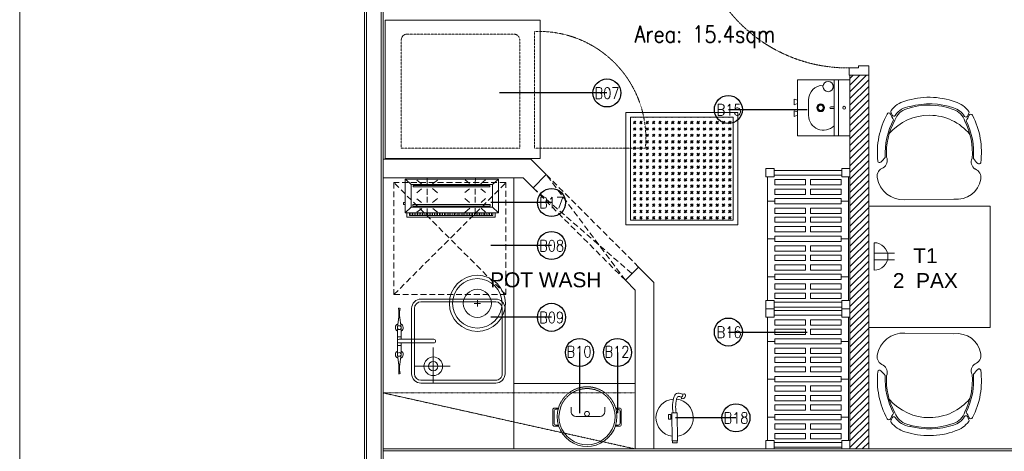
# Model space of a CAD drawing. Header units: millimetres. Extents: x 325 to 175091, y -14729 to 20560.
# Tile 5 of 25: x 85402 to 90675, y 5953 to 8263. Entities that reach past the tile are written whole.
import ezdxf

# ---------------------------------------------------------------- set-up
doc = ezdxf.new("R2010")
doc.units = ezdxf.units.MM
doc.header["$LTSCALE"] = 2.5
for name, pattern in [('( Hidden )', [0.375, 0.25, -0.125]), ('DASHDOT2', [0.5, 0.25, -0.125, 0, -0.125]), ('HIDDEN', [0.375, 0.25, -0.125]), ('HIDDEN2', [4.7625, 3.175, -1.5875]), ('HIDDEN2 IDS', [1.666875, 1.11125, -0.555625]), ('HIDDENX2', [19.05, 12.7, -6.35])]:
    doc.linetypes.add(name, pattern=pattern)
doc.layers.get('0').update_dxf_attribs({"color": 8, "lineweight": 5})
for name, color, linetype, lineweight in [('Dimension', 8, 'Continuous', 5), ('ELEC', 8, 'Continuous', 5), ('Electrical', 8, 'Continuous', 5), ('ELEVATION 1', 8, 'Continuous', 5), ('ELEVATION 3', 8, 'Continuous', 5), ('FURNITURES', 8, 'Continuous', 5), ('HATCH LIGHT', 8, 'Continuous', 5), ('HATCH MEDIUM', 8, 'Continuous', 5), ('K Equipment', 8, 'Continuous', 5), ('K Equipment UC', 8, 'Continuous', 5), ('ROOM TEXT', 8, 'Continuous', 5), ('TEXT', 8, 'Continuous', 5), ('WALL', 8, 'Continuous', 5)]:
    doc.layers.add(name, color=color, linetype=linetype, lineweight=lineweight)
doc.styles.add('MTEXT', font='romans.shx', dxfattribs={"width": 0.85})
doc.styles.add('RG_3F_TITLE BLOCK_A1$0$A1 TBLOCK LBV$0$Style-arial', font='arial.ttf')
doc.dimstyles.new('AJKD_30', dxfattribs={"dimscale": 30, "dimtxt": 2, "dimasz": 1, "dimexe": 0.8, "dimexo": 0.8, "dimgap": 0.5, "dimtad": 1, "dimdec": 0, "dimzin": 0, "dimdsep": 46, "dimtxsty": 'Standard', "dimblk": 'ARCHTICK', "dimcen": 0.125, "dimclrd": 251, "dimclre": 251, "dimclrt": 42, "dimadec": 0, "dimazin": 0, "dimtfac": 1, "dimtdec": 0, "dimtix": 1, "dimtmove": 0, "dimatfit": 3, "dimfxl": 1, "dimtolj": 1, "dimtzin": 0, "dimarcsym": 1})

# ---------------------------------------------------------------- blocks, each defined once
blk = doc.blocks.new('*U82')
for points in [[(0, 0), (6936.3, 0), (6936.3, -10), (0, -10)], [(0, -100), (6936.3, -100), (6936.3, -90), (0, -90)]]:
    blk.add_lwpolyline(points, close=True)
blk = doc.blocks.new('*U81')
blk.add_lwpolyline([(0, 0), (5962.2, 0), (5962.2, -10), (0, -10)], close=True)
blk = doc.blocks.new('awreg')
at = {"layer": 'K Equipment'}
for p, q in [((60713.5, 14498.1, -7.4), (60700.7, 14499.7, -7.4)), ((60804.5, 14506.4, -7.4), (60745.1, 14498.1, -7.4)), ((60804.5, 14506.4, -7.4), (60948, 14506.4, -7.4)), ((60853.3, 14486.4, -7.4), (60853.3, 14506.4, -7.4)), ((60899.2, 14486.4, -7.4), (60899.2, 14506.4, -7.4)), ((60948, 14506.4, -7.4), (61007.4, 14498.1, -7.4)), ((61039, 14498.1, -7.4), (61051.8, 14499.8, -7.4)), ((60720.2, 14494.7, -7.4), (60701.9, 14492.1, -7.4)), ((60713.5, 14498.1, -7.4), (60745.1, 14498.1, -7.4)), ((60720.2, 14494.7, -7.4), (60740.3, 14494.7, -7.4)), ((60804.5, 14486.4, -7.4), (60740.3, 14494.7, -7.4)), ((60804.5, 14486.4, -7.4), (60866.2, 14486.4, -7.4)), ((60866.2, 14496.4, -7.4), (60866.2, 14311.9, -7.4)), ((60886.2, 14496.4, -7.4), (60886.2, 14311.9, -7.4)), ((60886.3, 14486.4, -7.4), (60948, 14486.4, -7.4)), ((60948, 14486.4, -7.4), (61012.2, 14494.7, -7.4)), ((61039, 14498.1, -7.4), (61007.4, 14498.1, -7.4)), ((61032.2, 14494.7, -7.4), (61012.2, 14494.7, -7.4)), ((61032.2, 14494.7, -7.4), (61050.6, 14492.1, -7.4)), ((60701.2, 14430.2, -7.4), (61051.2, 14430.2, -7.4)), ((60701.2, 14415.2, -7.4), (61051.2, 14415.2, -7.4)), ((60741.2, 14224.4, -7.4), (60741.2, 14414.4, -7.4)), ((60651.2, 14380.2, -7.4), (60651.2, 13980.2, -7.4)), ((60666.2, 14380.2, -7.4), (60666.2, 13980.2, -7.4)), ((61086.2, 14380.2, -7.4), (61086.2, 13980.2, -7.4)), ((61101.2, 14380.2, -7.4), (61101.2, 13980.2, -7.4)), ((60651.2, 14314.4, -7.4), (60841.2, 14314.4, -7.4)), ((60701.2, 13945.2, -7.4), (61051.2, 13945.2, -7.4)), ((60701.2, 13930.2, -7.4), (61051.2, 13930.2, -7.4))]:
    blk.add_line(p, q, dxfattribs=at)
for centre, radius in [((60804.5, 14496.4, -7.4), 10), ((60948, 14496.4, -7.4), 10), ((60948, 14496.4, -7.4), 10), ((60741.2, 14314.4, -7.4), 50), ((60741.2, 14314.4, -7.4), 25)]:
    blk.add_circle(centre, radius, dxfattribs=at)
for centre, radius, start, end in [((60707.6, 14496.9, -7.4), 7.49, 157.3857, 219.5836), ((60804.5, 14496.4, -7.4), 20.9, 28.5539, 159.6794), ((60876.2, 14496.4, -7.4), 10, 0.0044, 180.0034), ((60948, 14496.4, -7.4), 20.9, 20.3274, 151.4528), ((61044.8, 14496.9, -7.4), 7.49, 320.4232, 22.6211), ((60804.5, 14496.4, -7.4), 20.9, 200.9658, 331.4528), ((60948, 14496.4, -7.4), 20.9, 208.5539, 339.0409), ((60701.2, 14380.2, -7.4), 50, 90.004, 180.004), ((60701.2, 14380.2, -7.4), 35, 90.004, 180.004), ((61051.2, 14380.2, -7.4), 50, 0.004, 90.004), ((61051.2, 14380.2, -7.4), 35, 0.004, 90.004), ((60876.2, 14311.9, -7.4), 10, 180.0034, 0.0034), ((60701.2, 13980.2, -7.4), 50, 180.004, 270.004), ((60701.2, 13980.2, -7.4), 35, 180.004, 270.004), ((61051.2, 13980.2, -7.4), 50, 270.004, 0.004), ((61051.2, 13980.2, -7.4), 35, 270.004, 0.004)]:
    blk.add_arc(centre, radius, start, end, dxfattribs=at)
blk = doc.blocks.new('A$C69A16929')
for p, q in [((-1.1, 450), (43.4, 450)), ((-1.1, 405.6), (-1.1, 450)), ((43.4, 450), (43.4, 405.6)), ((704.5, 441.3), (43.4, 441.3)), ((173.2, 402), (173.2, 441.3)), ((374.9, 402), (374.9, 441.3)), ((578.5, 402), (578.5, 441.3)), ((704.5, 450), (748.9, 450)), ((704.5, 405.6), (704.5, 450)), ((748.9, 450), (748.9, 405.6)), ((-1.1, 405.6), (43.4, 405.6)), ((8.4, 44.5), (8.4, 405.6)), ((33.8, 44.5), (33.8, 405.6)), ((85.8, 402), (57.4, 402)), ((57.4, 402), (57.4, 237.7)), ((85.8, 237.7), (85.8, 402)), ((136.6, 402), (108.2, 402)), ((108.2, 402), (108.2, 237.7)), ((136.6, 237.7), (136.6, 402)), ((159, 402), (159, 48)), ((159, 402), (187.3, 402)), ((187.3, 402), (187.3, 48)), ((209.8, 402), (238.2, 402)), ((209.8, 402), (209.8, 237.7)), ((238.2, 237.7), (238.2, 402)), ((286.2, 402), (257.8, 402)), ((257.8, 237.7), (257.8, 402)), ((286.2, 402), (286.2, 237.7)), ((308.6, 402), (337, 402)), ((308.6, 237.7), (308.6, 402)), ((337, 402), (337, 237.7)), ((360.7, 402), (360.7, 48)), ((360.7, 402), (389, 402)), ((389, 402), (389, 48)), ((411.9, 402), (440.3, 402)), ((411.9, 237.7), (411.9, 402)), ((440.3, 402), (440.3, 237.7)), ((462.7, 402), (491.1, 402)), ((462.7, 237.7), (462.7, 402)), ((491.1, 402), (491.1, 237.7)), ((513.5, 237.7), (513.5, 402)), ((513.5, 402), (541.9, 402)), ((541.9, 402), (541.9, 237.7)), ((564.3, 402), (564.3, 48)), ((564.3, 402), (592.6, 402)), ((592.6, 402), (592.6, 48)), ((615.1, 402), (615.1, 237.7)), ((643.5, 402), (615.1, 402)), ((643.5, 237.7), (643.5, 402)), ((665.9, 402), (665.9, 237.7)), ((694.3, 402), (665.9, 402)), ((694.3, 237.7), (694.3, 402)), ((704.5, 405.6), (748.9, 405.6)), ((714, 44.5), (714, 405.6)), ((739.4, 44.5), (739.4, 405.6)), ((57.4, 237.7), (85.8, 237.7)), ((57.4, 48), (57.4, 212.3)), ((57.4, 212.3), (85.8, 212.3)), ((85.8, 212.3), (85.8, 48)), ((108.2, 237.7), (136.6, 237.7)), ((108.2, 48), (108.2, 212.3)), ((108.2, 212.3), (136.6, 212.3)), ((136.6, 212.3), (136.6, 48)), ((209.8, 237.7), (238.2, 237.7)), ((209.8, 48), (209.8, 212.3)), ((209.8, 212.3), (238.2, 212.3)), ((238.2, 212.3), (238.2, 48)), ((286.2, 237.7), (257.8, 237.7)), ((257.8, 212.3), (257.8, 48)), ((286.2, 212.3), (257.8, 212.3)), ((286.2, 48), (286.2, 212.3)), ((337, 237.7), (308.6, 237.7)), ((308.6, 212.3), (308.6, 48)), ((337, 212.3), (308.6, 212.3)), ((337, 48), (337, 212.3)), ((440.3, 237.7), (411.9, 237.7)), ((411.9, 212.3), (411.9, 48)), ((440.3, 212.3), (411.9, 212.3)), ((440.3, 48), (440.3, 212.3)), ((491.1, 237.7), (462.7, 237.7)), ((462.7, 212.3), (462.7, 48)), ((491.1, 212.3), (462.7, 212.3)), ((491.1, 48), (491.1, 212.3)), ((541.9, 237.7), (513.5, 237.7)), ((513.5, 212.3), (513.5, 48)), ((541.9, 212.3), (513.5, 212.3)), ((541.9, 48), (541.9, 212.3)), ((615.1, 237.7), (643.5, 237.7)), ((615.1, 212.3), (643.5, 212.3)), ((615.1, 48), (615.1, 212.3)), ((643.5, 212.3), (643.5, 48)), ((665.9, 237.7), (694.3, 237.7)), ((665.9, 212.3), (694.3, 212.3)), ((665.9, 48), (665.9, 212.3)), ((694.3, 212.3), (694.3, 48)), ((-1.1, 44.5), (-1.1, 0)), ((-1.1, 44.5), (43.4, 44.5)), ((-1.1, 0), (43.4, 0)), ((43.4, 0), (43.4, 44.5)), ((704.5, 8.7), (43.4, 8.7)), ((85.8, 48), (57.4, 48)), ((136.6, 48), (108.2, 48)), ((159, 48), (187.3, 48)), ((173.2, 48), (173.2, 8.7)), ((209.8, 48), (238.2, 48)), ((286.2, 48), (257.8, 48)), ((308.6, 48), (337, 48)), ((360.7, 48), (389, 48)), ((374.9, 48), (374.9, 8.7)), ((411.9, 48), (440.3, 48)), ((462.7, 48), (491.1, 48)), ((513.5, 48), (541.9, 48)), ((564.3, 48), (592.6, 48)), ((578.5, 48), (578.5, 8.7)), ((643.5, 48), (615.1, 48)), ((694.3, 48), (665.9, 48)), ((704.5, 44.5), (704.5, 0)), ((704.5, 44.5), (748.9, 44.5)), ((704.5, 0), (748.9, 0)), ((748.9, 0), (748.9, 44.5))]:
    blk.add_line(p, q)
blk = doc.blocks.new('04P-CH~1')
at = {"layer": 'FURNITURES'}
blk.add_line((-0.6031, 0.6002), (-0.3259, 0.597), dxfattribs=at)
for centre, radius, start, end in [((-0.6123, 0.4516), 0.1489, 86.4583, 170.8444), ((-0.3081, 0.4618), 0.1363, 9.1324, 97.5079), ((-0.7092, 0.4672), 0.0508, 170.8444, 251.0023), ((-0.2234, 0.474), 0.0508, 290.5941, 10.752), ((-0.7462, 0.3807), 0.01, 46.5664, 168.9611), ((-0.7491, 0.3792), 0.0464, 334.7034, 59.6721), ((-0.181, 0.3871), 0.0464, 121.9243, 206.893), ((-0.6261, 0.3299), 0.456, 332.972, 7.6668), ((-0.0151, 0.2198), 0.2488, 135.03, 143.5831), ((-0.184, 0.3885), 0.01, 12.6352, 135.03), ((-0.3026, 0.3344), 0.456, 173.9296, 208.6243), ((-0.9103, 0.2073), 0.2488, 38.0132, 46.5664), ((-0.3125, 0.3391), 0.4025, 176.9457, 208.3688), ((-0.3123, 0.339), 0.3954, 177.0537, 208.5232), ((-0.6165, 0.3348), 0.3954, 333.0732, 4.5427), ((-0.6164, 0.3348), 0.4025, 333.2275, 4.6507), ((-0.465, 0.421), 0.2985, 220.6848, 320.3883), ((-0.6935, 0.1195), 0.01, 200.826, 338.5326), ((-0.5509, 0.0634), 0.1433, 143.887, 158.5326), ((-0.5509, 0.0634), 0.1371, 154.5721, 162.6985), ((-0.6657, 0.118), 0.01, 32.6756, 154.5721), ((-0.5651, 0.1825), 0.1, 198.8658, 254.7715), ((-0.5651, 0.1825), 0.1095, 212.6756, 265.1902), ((-0.3595, 0.1854), 0.1, 286.8249, 342.7306), ((-0.3595, 0.1854), 0.1095, 286.8249, 328.9208), ((-0.2571, 0.1237), 0.01, 27.0243, 148.9208), ((-0.3704, 0.0659), 0.1433, 23.0638, 37.7094), ((-0.3704, 0.0659), 0.1371, 18.8979, 27.0243), ((-0.2294, 0.126), 0.01, 203.0638, 340.7704), ((-0.6722, 0.1012), 0.01, 162.6985, 217.1873), ((-0.5651, 0.1825), 0.1445, 217.1873, 254.7715), ((-0.4661, 0.4573), 0.3918, 251.3562, 290.2402), ((-0.5751, 0.0635), 0.01, 75.1708, 85.1902), ((-0.4624, 0.4792), 0.4208, 254.8305, 288.6631), ((-0.3595, 0.1854), 0.1445, 286.8249, 324.409), ((-0.2501, 0.1071), 0.01, 324.409, 18.8979), ((-0.4661, 0.456), 0.435, 251.649, 289.9474)]:
    blk.add_arc(centre, radius, start, end, dxfattribs=at)
blk = doc.blocks.new('A$C7a6a0475')
for p, q in [((325.4, 415.9), (289.6, 415.9)), ((249.6, 175.9), (249.6, 375.9)), ((325.4, 135.9), (289.6, 135.9))]:
    blk.add_line(p, q)
at = {"elevation": 0}
for points in [[(167.8, 518), (167.8, 552.3, -0.414214), (182.8, 567.3), (303.7, 567.3, -0.414214), (318.7, 552.3), (318.7, 520.7)], [(177.8, 521.1), (177.8, 542.3, -0.414214), (192.8, 557.3), (293.7, 557.3, -0.414214), (308.7, 542.3), (308.7, 523.5)], [(167.8, 49.3), (167.8, 15, 0.414214), (182.8, 0), (303.7, 0, 0.414214), (318.7, 15), (318.7, 46.6)], [(177.8, 46.2), (177.8, 25, 0.414214), (192.8, 10), (293.7, 10, 0.414214), (308.7, 25), (308.7, 43.8)]]:
    blk.add_lwpolyline(points, format="xyb", dxfattribs=at)
blk.add_circle((271.1, 283.7), 20)
for centre, radius, start, end in [((247.5, 283.7), 247.5, 71.65854, 288.34146), ((247.5, 283.7), 232.5, 71.65854, 288.34146), ((289.6, 375.9), 40, 90, 180), ((289.6, 175.9), 40, 180, 270)]:
    blk.add_arc(centre, radius, start, end)
at = {"linetype": 'HIDDEN2', "ltscale": 0.1}
for radius in [232.5, 247.5]:
    blk.add_arc((247.5, 283.7), radius, 288.34146, 71.65854, dxfattribs=at)
blk = doc.blocks.new('A$Cfa424fa2')
at = {"layer": 'K Equipment', "linetype": 'HIDDEN'}
for p, q in [((55.8, 800.3), (55.8, 1394.3)), ((679.9, 800.3), (55.8, 800.3)), ((635.6, 721.1), (56.3, 721.1)), ((56.3, 721.1), (56.3, 87.1)), ((665.6, 117.1), (665.6, 691.1)), ((635.6, 87.1), (56.3, 87.1))]:
    blk.add_line(p, q, dxfattribs=at)
at = {"layer": 'K Equipment'}
for p, q in [((0, 0), (0, 830)), ((0, 830), (740, 830)), ((740, 0), (740, 830)), ((740, 0), (0, 0))]:
    blk.add_line(p, q, dxfattribs=at)
at = {"layer": 'K Equipment', "linetype": 'HIDDEN'}
for centre, radius, start, end in [((107.8, 824), 572.7, 357.6316, 95.2013), ((635.6, 691.1), 30, 0, 90)]:
    blk.add_arc(centre, radius, start, end, dxfattribs=at)
at = {"layer": 'K Equipment'}
blk.add_arc((635.6, 117.1), 30, 270, 0, dxfattribs=at)
blk = doc.blocks.new('*U73')
h = blk.add_hatch(color=252)
h.paths.add_polyline_path([(-0.0025, 0.0153, 0.724863), (-0.0025, 0), (-0.0025, -0.036), (-0.0005, -0.036), (-0.0005, -0.0004, 1.209796)])
h.paths.add_polyline_path([(-0.006, 0.0076, -1), (0.006, 0.0076, -1)], flags=16)
blk.add_hatch(color=252).paths.add_polyline_path([(0.0076, 0.0101, -0.06361), (0.008, 0.0081), (0.0436, 0.0081), (0.0436, 0.0101)])
blk.add_lwpolyline([(-0.0025, 0.0153, 0.723917), (-0.0025, 0), (-0.0025, -0.036), (-0.0005, -0.036), (-0.0005, -0.0004, 1.209796), (-0.0025, 0.0153)], format="xyb")
blk.add_lwpolyline([(0.008, 0.0081), (0.0436, 0.0081), (0.0436, 0.0101), (0.0076, 0.0101)])
blk.add_circle((0, 0.0076), 0.00604)
blk = doc.blocks.new('*U90')
at = {"true_color": 0xffffff}
h = blk.add_hatch(color=7, dxfattribs=at)
h.dxf.hatch_style = 1
h.paths.add_polyline_path([(47.5, -8.5), (47.5, -822), (97.5, -822), (97.5, -8.5)])
for points in [[(50, 51), (50, 105), (0, 105), (0, 0), (39, 0), (39, 51), (50, 51)], [(850, 51), (850, 105), (900, 105), (900, 0), (861, 0), (861, 51), (850, 51)]]:
    blk.add_lwpolyline(points)
blk.add_lwpolyline([(47.5, -8.5), (47.5, -822), (97.5, -822), (97.5, -8.5)], close=True)
at = {"color": 8, "linetype": 'HIDDEN2 IDS', "ltscale": 0.5}
blk.add_arc((47.5, -8.5), 813.5, 270.0015, 0.5307, dxfattribs=at)
at = {"xscale": -1000, "yscale": 1000, "zscale": 1000, "rotation": 180}
blk.add_blockref('*U73', (39.5, -0.4), dxfattribs=at)
blk = doc.blocks.new('A$C1A2613D3')
for p, q in [((400.4, 374.7, 0), (0, 374.7, 0)), ((0, 0, 0), (0, 374.7, 0)), ((138, 400.1, 0), (178.6, 400.1, 0)), ((146.6, 374.7, 0), (138, 400.1, 0)), ((169.9, 374.7, 0), (178.6, 400.1, 0)), ((262.5, 400.1, 0), (221.8, 400.1, 0)), ((230.5, 374.7, 0), (221.8, 400.1, 0)), ((253.8, 374.7, 0), (262.5, 400.1, 0)), ((400.4, 374.7, 0), (400.4, 0, 0)), ((145.3, 296.3, 0), (255.2, 296.3, 0)), ((0, 114.3, 0), (400.4, 114.3, 0)), ((400.4, 81, 0), (0, 81, 0)), ((193.9, 138.1, 0), (193.9, 114.3, 0)), ((206.6, 138.1, 0), (206.6, 114.3, 0)), ((341.6, 120.8, 0), (341.6, 114.3, 0)), ((361.9, 120.8, 0), (361.9, 114.3, 0)), ((400.4, 0, 0), (0, 0, 0))]:
    blk.add_line(p, q)
for centre, major_axis, start_param, end_param in [((145.3, 190.6, 0), (0, 105.7), -0.000003, 2.377352), ((255.2, 190.6, 0), (0, 105.7), 4.724874, 6.283193), ((200.2, 209.7, 0), (0, 28), 1.570827, 7.854012), ((200.2, 209.7, 0), (0, 25.4), 1.570763, 7.853948), ((200.2, 209.7, 0), (0, 18.8), 1.570847, 7.854032), ((200.2, 138.1, 0), (0, 6.35), 4.7121, 7.853692), ((351.8, 156.2, 0), (0, 36.8), 1.570763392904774, 7.85394870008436), ((200.2, 41.6, 0), (0, 10.2), 1.570756, 7.853941)]:
    blk.add_ellipse(centre, major_axis=major_axis, ratio=1, start_param=start_param, end_param=end_param)
blk = doc.blocks.new('_ArchTick')
at = {"color": 0, "linetype": 'ByBlock', "const_width": 0.15}
blk.add_lwpolyline([(-0.5, -0.5), (0.5, 0.5)], dxfattribs=at)
blk = doc.blocks.new('fe')
for p, q in [((-120.2, 44.7), (-121.9, 54.2)), ((-105.6, 35.2), (-98.9, 37.2))]:
    blk.add_line(p, q)
for points in [[(-22.1, 14.2), (128.9, 14.2), (128.9, -14.2), (-22.1, -14.2)], [(128.9, 13.2), (138.3, 13.2), (138.3, -13.2), (128.9, -13.2)], [(-12, -20.1), (12, -20.1), (12, -32.1), (-12, -32.1)], [(-8.1, -14.2), (8.1, -14.2), (8.1, -20.1), (-8.1, -20.1)]]:
    blk.add_lwpolyline(points, close=True)
for centre, radius, start, end in [((-119.1, 54.8), 2.9, 111.4978, 190.4916), ((-113.9, 41.5), 17.1, 353.9087, 111.4978), ((4.8, 0), 100, 8.1407, 173.3121), ((-87.8, 23.6), 38.6, 146.9735, 188.4436), ((-101.6, 21.6), 24.7, 188.4436, 251.142), ((-117.3, 33.1), 12, 10.1624, 103.7845), ((-87.8, 23.6), 21.2, 146.9735, 188.4436), ((-101.6, 21.6), 7.24, 188.4436, 251.142), ((-53.4, 152.4), 146.6, 249.8567, 282.3504), ((-99.7, 40), 2.9, 286.9384, 353.9087), ((-54.1, 150), 161.6, 249.9338, 281.4511), ((4.8, 0), 100, 183.6164, 351.8593)]:
    blk.add_arc(centre, radius, start, end)
blk = doc.blocks.new('kjdfhjakld')
for points in [[(212.7, 83.3), (212.7, 106.6), (-261.8, 106.6), (-261.8, 83.3)], [(-261.8, 83.3), (-261.8, 106.6), (212.7, 106.6), (212.7, 83.3)], [(-247.4, 52.9), (-278.2, 80.9), (-278.2, 80.9)], [(-241.7, 83.2), (-241.6, 97.6), (-241.6, 97.6)], [(-231.3, 85.5), (-231.2, 97.5), (-231.2, 97.5)], [(-223.3, 85.4), (-223.2, 97.5), (-223.2, 97.5)], [(-212.8, 85.3), (-212.7, 97.4), (-212.7, 97.4)], [(-186, 58.2), (-210, 79.1), (-210, 79.1)], [(-204.8, 85.3), (-204.7, 97.3), (-204.7, 97.3)], [(-196.8, 85.2), (-196.7, 97.2), (-196.7, 97.2)], [(-186.3, 85.1), (-186.2, 97.1), (-186.2, 97.1)], [(-177.5, 85), (-177.4, 97.1), (-177.4, 97.1)], [(-167.9, 85), (-167.8, 97), (-167.8, 97)], [(-159.1, 84.9), (-159, 96.9), (-159, 96.9)], [(-154.7, 58.1), (-154.6, 89.4), (-154.6, 89.4)], [(-151, 84.8), (-150.9, 96.8), (-150.9, 96.8)], [(-140.6, 84.7), (-140.5, 99.2), (-140.5, 99.2)], [(-132.6, 84.7), (-132.4, 99.1), (-132.4, 99.1)], [(-125.8, 58), (-99.3, 80.4), (-99.3, 80.4)], [(-124.5, 84.6), (-124.4, 99), (-124.4, 99)], [(-114.1, 84.5), (-114, 98.9), (-114, 98.9)], [(-106.1, 84.4), (-106, 98.9), (-106, 98.9)], [(-95.7, 84.3), (-95.5, 98.8), (-95.5, 98.8)], [(-87.6, 84.3), (-87.5, 98.7), (-87.5, 98.7)], [(-79.6, 84.2), (-79.5, 98.7), (-79.5, 98.7)], [(-69.2, 84.1), (-69, 98.6), (-69, 98.6)], [(-61.1, 84), (-61, 98.5), (-61, 98.5)], [(-50.7, 84), (-52.2, 98.4), (-52.2, 98.4)], [(-42.7, 83.9), (-42.6, 98.3), (-42.6, 98.3)], [(-33.9, 83.8), (-33.7, 98.3), (-33.7, 98.3)], [(-23.4, 83.7), (-23.3, 98.2), (-23.3, 98.2)], [(-15.4, 83.7), (-15.3, 98.1), (-15.3, 98.1)], [(-7.4, 83.6), (-7.3, 98), (-7.3, 98)], [(3.1, 83.5), (3.2, 98), (3.2, 98)], [(11.1, 83.4), (11.2, 97.9), (11.2, 97.9)], [(21.5, 83.3), (21.6, 97.8), (21.6, 97.8)], [(29.5, 83.3), (29.7, 97.7), (29.7, 97.7)], [(37.6, 83.2), (37.7, 97.7), (37.7, 97.7)], [(48, 83.1), (48.1, 97.6), (48.1, 97.6)], [(73.2, 59.7), (48.4, 79.9), (48.4, 79.9)], [(56, 83.1), (56.1, 97.5), (56.1, 97.5)], [(64.9, 83), (65, 97.4), (65, 97.4)], [(74.5, 84.5), (74.6, 97.3), (74.6, 97.3)], [(83.3, 84.4), (83.4, 97.3), (83.4, 97.3)], [(93, 84.4), (93.1, 97.2), (93.1, 97.2)], [(101.8, 84.3), (101.9, 97.1), (101.9, 97.1)], [(103.7, 59.6), (103.8, 90.1), (103.8, 90.1)], [(109.8, 84.2), (109.9, 97), (109.9, 97)], [(120.2, 84.1), (120.4, 97), (120.4, 97)], [(128.3, 84.1), (128.4, 96.9), (128.4, 96.9)], [(132.6, 59.5), (159.2, 79.5), (159.2, 79.5)], [(138.7, 84), (136.4, 96.8), (136.4, 96.8)], [(146.7, 83.9), (146.8, 96.7), (146.8, 96.7)], [(154.8, 83.8), (154.9, 96.7), (154.9, 96.7)], [(165.2, 83.7), (165.3, 98.2), (165.3, 98.2)], [(173.2, 83.7), (173.3, 98.1), (173.3, 98.1)], [(182, 83.6), (182.2, 98), (182.2, 98)], [(190.4, 52.9), (221, 83.3), (221, 83.3)], [(191.7, 83.5), (191.8, 98), (191.8, 98)], [(-186.1, 27.7), (-210.3, 5.3), (-210.3, 5.3)], [(-154.8, 27.6), (-154.9, -3.7), (-154.9, -3.7)], [(-124.3, 27.5), (-99.5, 6.5), (-99.5, 6.5)], [(75.5, 28.4), (48.2, 6), (48.2, 6)], [(103.6, 28.3), (103.5, -2.2), (103.5, -2.2)], [(134.9, 28.2), (158.9, 8.1), (158.9, 8.1)], [(220.8, 28), (231.2, 27.9), (231.3, 38.4), (220.8, 38.4)], [(-183.9, -46.2), (-210.4, -26), (-210.4, -26)], [(-155.1, -46.3), (-155, -15.8), (-155, -15.8)], [(-124.6, -46.4), (-99.6, -26.4), (-99.6, -26.4)], [(75.3, -47), (48.1, -24.5), (48.1, -24.5)], [(103.4, -45.5), (103.5, -14.2), (103.5, -14.2)], [(134.7, -45.6), (158.8, -24.8), (158.8, -24.8)], [(-247.4, -69.3), (-278.8, -97.2), (-278.8, -97.2)], [(-184, -73.5), (-210.6, -93.4), (-210.6, -93.4)], [(-155.1, -73.6), (-155.2, -104.1), (-155.2, -104.1)], [(-124.6, -73.7), (-99.8, -93.8), (-99.8, -93.8)], [(75.2, -71.9), (47.9, -92.7), (47.9, -92.7)], [(103.3, -72), (103.2, -103.3), (103.2, -103.3)], [(134.6, -72.1), (158.6, -93), (158.6, -93)], [(190.4, -69.3), (220.4, -97.2), (220.4, -97.2)]]:
    blk.add_lwpolyline(points)
for points in [[(221, 83.3), (-278.8, 83.3), (-278.8, -97.2), (221, -97.2)], [(198.2, 97.9), (-249.8, 97.9), (-249.8, 83.3), (198.2, 83.2)], [(190.4, 52.9), (190.4, -69.3), (-247.4, -69.3), (-247.4, 52.9)], [(-247.4, -69.3), (190.4, -69.3), (190.4, 52.9), (-247.4, 52.9)], [(179.9, 46.6), (-235, 46.6), (-235, 38.3), (179.9, 38.3)], [(-235, 38.3), (179.9, 38.3), (179.9, 46.6), (-235, 46.6)], [(179.6, -56.2), (-233, -56.2), (-233, -64.5), (179.6, -64.5)], [(-233, -64.5), (179.6, -64.5), (179.6, -56.2), (-233, -56.2)]]:
    blk.add_lwpolyline(points, close=True)
blk = doc.blocks.new('*U63')
at = {"ltscale": 10}
for p, q in [((-0.42, 3.3), (-0.42, 0.7)), ((0.42, 3.3), (0.42, 0.7)), ((1.75, 0.7), (-1.75, 0.7))]:
    blk.add_line(p, q, dxfattribs=at)
blk.add_arc((0, 0.7), 1.75, 0, 180, dxfattribs=at)
blk = doc.blocks.new('l1')
at = {"layer": 'HATCH LIGHT', "ltscale": 1.5}
h = blk.add_hatch(dxfattribs=at)
h.set_pattern_fill('GOST_GLASS', color=256, scale=4)
h.paths.add_polyline_path([(132445.4, 33128.8), (131895.4, 33128.8), (131895.4, 32578.8), (132445.4, 32578.8)])
at = {"ltscale": 1.5}
for points in [[(131870.4, 32553.8), (132470.4, 32553.8), (132470.4, 33153.8), (131870.4, 33153.8)], [(131895.4, 32578.8), (132445.4, 32578.8), (132445.4, 33128.8), (131895.4, 33128.8)]]:
    blk.add_lwpolyline(points, close=True, dxfattribs=at)
blk = doc.blocks.new('li2')
for p, q in [((145760.6, 6761.6), (145760.6, 6727.9)), ((145743.7, 6744.8), (145777.4, 6744.8))]:
    blk.add_line(p, q)
for radius in [150, 132.3, 75.1]:
    blk.add_circle((145760.6, 6744.8), radius)
blk = doc.blocks.new('FDSFGW')
at = {"layer": 'ELEC'}
for name, p in [('l1', (9558.2, -22377.6)), ('l1', (9558.2, -24777.9)), ('li2', (-5127.4, 610.1))]:
    blk.add_blockref(name, p, dxfattribs=at)

msp = doc.modelspace()

# ---------------------------------------------------------------- hatches: boundary and pattern name
at = {"layer": 'HATCH LIGHT'}
h = msp.add_hatch(dxfattribs=at)
h.set_pattern_fill('ANSI31', color=256, scale=8)
h.paths.add_polyline_path([(89948.4, 7965.7), (89848.4, 7965.7), (89848.4, 5965.7), (89948.4, 5965.7)])

# ---------------------------------------------------------------- linework, layer by layer
msp.add_lwpolyline([(85402.1, 20560), (95414, 20560), (95414, 3025.3), (85402.1, 3025.3)], close=True)
at = {"layer": 'ELEVATION 1', "linetype": '( Hidden )', "ltscale": 4}
msp.add_spline([(90934.5, 16124.2), (90477, 15643.2), (90479.3, 15346.9), (90812, 14833.8), (90909.9, 12969.1), (90718.6, 10979), (90964.4, 6449.2), (91143.9, 8091.7), (91180.6, 11321.8), (91273.7, 12768.9), (91935.5, 13732.9), (92411.7, 14039.8), (92824.3, 14422.8)], degree=3, dxfattribs=at)
at = {"layer": 'FURNITURES'}
for p, q in [((88048.4, 5965.7), (88048.4, 7415.7)), ((88048.4, 6315.7), (88698.4, 6315.7))]:
    msp.add_line(p, q, dxfattribs=at)
msp.add_lwpolyline([(90598.4, 6615.7), (90598.4, 7265.7), (89948.4, 7265.7), (89948.4, 6615.7)], close=True, dxfattribs=at)
at = {"layer": 'HATCH LIGHT', "linetype": 'HIDDENX2'}
for p, q in [((88005.5, 6791.5), (87405.5, 7391.5)), ((87405.5, 6791.5), (88005.5, 7389.1)), ((88716.6, 6938.9), (88221.7, 7433.9)), ((88645.9, 6868.2), (88221.7, 7433.9)), ((88645.9, 6868.2), (88150.9, 7363.2)), ((88150.9, 7363.2), (88681.3, 6903.5))]:
    msp.add_line(p, q, dxfattribs=at)
msp.add_lwpolyline([(87405.5, 6791.5), (88005.5, 6791.5), (88005.5, 7391.5), (87405.5, 7391.5)], close=True, dxfattribs=at)
at = {"layer": 'K Equipment', "color": 252, "linetype": 'DASHDOT2', "lineweight": 5, "ltscale": 2, "true_color": 0x939598}
msp.add_line((88698.4, 5965.7), (87348.4, 6265.7), dxfattribs=at)
msp.add_lwpolyline([(88698.4, 6265.7), (87348.4, 6265.7), (87348.4, 5965.7), (88698.4, 5965.7)], close=True, dxfattribs=at)
at = {"layer": 'WALL'}
for p, q in [((89948.4, 7965.7), (89848.4, 7965.7)), ((89848.4, 7965.7), (89848.4, 5965.7)), ((89948.4, 7965.7), (89948.4, 5965.7)), ((87348.4, 7515.7), (88139.8, 7515.7)), ((88221.7, 7433.9), (88139.8, 7515.7)), ((87348.4, 7415.7), (88098.4, 7415.7)), ((88150.9, 7363.2), (88098.4, 7415.7)), ((88150.9, 7363.2), (88221.7, 7433.9)), ((88645.9, 6868.2), (88716.6, 6938.9)), ((88798.4, 6857.1), (88716.6, 6938.9)), ((88698.4, 6815.7), (88645.9, 6868.2)), ((88798.4, 5965.7), (88798.4, 6857.1)), ((88698.4, 5965.7), (88698.4, 6815.7))]:
    msp.add_line(p, q, dxfattribs=at)

# ---------------------------------------------------------------- block references
at = {"layer": 'Dimension'}
msp.add_blockref('FDSFGW', (-52780.3, -610.1), dxfattribs=at)
at = {"layer": 'Electrical', "xscale": -42.1502007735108, "yscale": 42.1502007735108, "zscale": 42.1502007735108, "rotation": 270}
msp.add_blockref('*U63', (89948.4, 6995.7), dxfattribs=at)
at = {"layer": 'ELEVATION 3', "rotation": 270.4202872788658}
msp.add_blockref('fe', (88909.3, 6137.5), dxfattribs=at)
at = {"layer": 'FURNITURES', "extrusion": (7.56791e-06, -3.54277e-10, 1), "xscale": 0.7492039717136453, "yscale": 0.7492039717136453, "zscale": 0.7492039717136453, "rotation": 90.00000000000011}
msp.add_blockref('A$C1A2613D3', (89848.4, 7641.5, 0.7), dxfattribs=at)
at = {"layer": 'FURNITURES', "xscale": -946.5666576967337, "yscale": 946.5666576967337, "zscale": 946.5666576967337, "rotation": 180}
msp.add_blockref('04P-CH~1', (90713.1, 7867.4), dxfattribs=at)
at = {"layer": 'FURNITURES', "rotation": 89.99999999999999}
msp.add_blockref('awreg', (101931.3, -54333.2), dxfattribs=at)
at = {"layer": 'FURNITURES', "xscale": 946.5666576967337, "yscale": 946.5666576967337, "zscale": 946.5666576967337}
msp.add_blockref('04P-CH~1', (90713.1, 6017.2), dxfattribs=at)
at = {"layer": 'HATCH LIGHT', "linetype": 'HIDDENX2', "xscale": 0.99679135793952, "yscale": 0.99679135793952, "zscale": 0.99679135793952, "rotation": 180}
msp.add_blockref('kjdfhjakld', (87687.4, 7311.9), dxfattribs=at)
at = {"layer": 'HATCH MEDIUM', "extrusion": (0, 0, -1), "xscale": -1, "zscale": -1, "rotation": 89.99970790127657}
msp.add_blockref('*U90', (-89843.4, 8865.7), dxfattribs=at)
at = {"layer": 'K Equipment', "xscale": -1, "rotation": 270}
msp.add_blockref('A$Cfa424fa2', (87358.5, 7519.5), dxfattribs=at)
at = {"layer": 'K Equipment', "rotation": 270}
for p in [(89398.4, 7464.6), (89398.4, 6714.6)]:
    msp.add_blockref('A$C69A16929', p, dxfattribs=at)
at = {"layer": 'K Equipment UC', "xscale": 0.6459602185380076, "yscale": 0.6459602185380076, "zscale": 0.6459602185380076, "rotation": 89.99999999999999}
msp.add_blockref('A$C7a6a0475', (88623.5, 5978.7, -0.6), dxfattribs=at)
at = {"layer": 'WALL', "xscale": -1, "rotation": 90}
msp.add_blockref('*U82', (87248.4, 10765.7), dxfattribs=at)
at = {"layer": 'WALL'}
msp.add_blockref('*U81', (87348.4, 5965.7), dxfattribs=at)

# ---------------------------------------------------------------- texts
at = {"layer": 'ROOM TEXT', "style": 'MTEXT'}
for s, width, insert, char_height, attachment_point in [('\\A1;\\pxqc;Area: 15.4sqm', 1162.931, (88490.1, 8110.3, 0.2), 90, 7), ('\\A1;\\pxqc;B07', 170.917, (88462.2, 7839.4, 0.2), 60, 7), ('\\A1;\\pxqc;B15', 170.917, (89286.6, 7750.6, 0.2), 60, 9), ('\\A1;\\pxqc;B17', 170.917, (88165, 7253.3, 0.2), 60, 7), ('\\A1;\\pxqc;B08', 170.917, (88165, 7023, 0.2), 60, 7), ('\\A1;\\pxqc;B09', 170.917, (88165, 6638.9, 0.2), 60, 7), ('\\A1;\\pxqc;B16', 170.917, (89286.6, 6560.1, 0.2), 60, 9), ('\\A1;\\pxqc;B10', 170.917, (88312.2, 6455.9, 0.2), 60, 7), ('\\A1;\\pxqc;B12', 170.917, (88515.2, 6455.9, 0.2), 60, 7), ('\\A1;\\pxqc;B18', 170.917, (89152.8, 6101.2, 0.2), 60, 7)]:
    msp.add_mtext_dynamic_manual_height_columns(s, width=width, gutter_width=1.8, heights=[0], dxfattribs=dict(at, insert=insert, char_height=char_height, attachment_point=attachment_point))
at = {"layer": 'TEXT', "char_height": 80, "attachment_point": 1, "style": 'RG_3F_TITLE BLOCK_A1$0$A1 TBLOCK LBV$0$Style-arial'}
for s, insert, width in [('\\pxqc;T{\\fArial|b0|i0|c178|p39;1\\P}2{\\fArial|b0|i0|c178|p39; } PAX', (90000.3, 7040), 503.309), ('\\pxqc;POT WASH', (87582.3, 6910.7), 1274.194)]:
    msp.add_mtext(s, dxfattribs=dict(at, insert=insert, width=width))

# ---------------------------------------------------------------- leaders
at = {"layer": 'FURNITURES'}
for points in [[(88546.8, 7870.6), (87971.8, 7870.6)], [(89197.1, 7781.7), (89618.4, 7781.7)], [(88250, 7284.4), (87925.5, 7284.4)], [(88250, 7054.2), (87925.5, 7054.2)], [(88250, 6670), (87925.5, 6670)], [(89197.1, 6591.3), (89618.4, 6591.3)], [(88400.1, 6481.9), (88400.1, 6157.4)], [(88603.1, 6481.9), (88603.1, 6157.4)], [(89237.8, 6132.3), (88913.3, 6132.3)]]:
    msp.add_leader(points, dimstyle='AJKD_30', override={"dimasz": 5, "dimgap": 0.5, "dimtad": 0, "dimldrblk": 'DotBlank', "dimfxl": 0.18, "dimfxlon": 1, "dimarcsym": 2}, dxfattribs=at)

doc.saveas('drawing.dxf')
